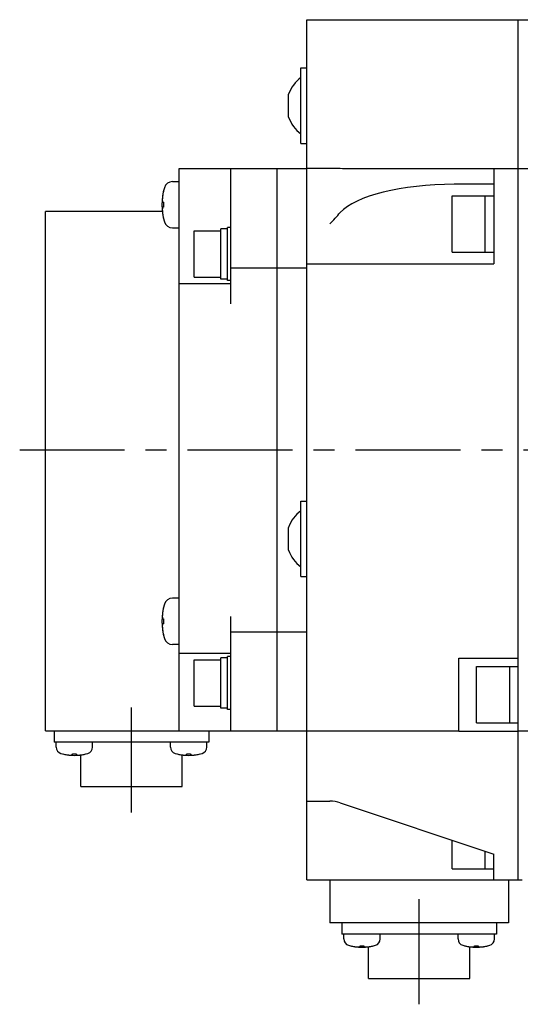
# Model space of a CAD drawing. Header units: millimetres. Extents: x 110 to 842, y 448 to 647.
# Tile 2 of 4: x 347 to 422, y 477 to 626. Entities that reach past the tile are written whole.
import ezdxf

# ---------------------------------------------------------------- set-up
doc = ezdxf.new("R2010")
doc.units = ezdxf.units.MM
doc.linetypes.add('CENTER', pattern=[50.8, 31.75, -6.35, 6.35, -6.35])
doc.layers.add('CTR', color=2, linetype='CENTER')

msp = doc.modelspace()

# ---------------------------------------------------------------- linework, layer by layer
for p, q in [((390.15, 495.87), (390.15, 625.87)), ((390.15, 625.87), (566.65, 625.87)), ((422.15, 495.87), (422.15, 625.87)), ((389.25, 607.17), (389.25, 618.57)), ((389.25, 618.57), (390.15, 618.57)), ((387.4, 611.15), (387.4, 614.59)), ((389.25, 607.17), (390.15, 607.17)), ((370.85, 518.37), (370.85, 603.37)), ((370.85, 603.37), (390.15, 603.37)), ((378.65, 582.94), (378.65, 603.37)), ((385.65, 603.37), (385.65, 518.37)), ((390.15, 603.43), (393.64, 603.43)), ((398.09, 603.37), (549.65, 603.37)), ((418.45, 603.37), (418.45, 588.99)), ((369.87, 601.4), (370.85, 601.4)), ((368.49, 599.95), (368.49, 599.91)), ((418.45, 600.99), (412.45, 600.99)), ((368.35, 598.27), (368.49, 598.27)), ((368.49, 598.27), (368.49, 597.53)), ((412.15, 590.74), (412.15, 599.24)), ((412.15, 599.24), (418.45, 599.24)), ((417.15, 590.74), (417.15, 599.24)), ((350.65, 518.37), (350.65, 596.87)), ((368.31, 596.87), (350.65, 596.87)), ((368.49, 597.53), (368.35, 597.53)), ((368.49, 595.88), (368.49, 595.85)), ((369.87, 594.4), (370.85, 594.4)), ((373.15, 586.94), (373.15, 593.94)), ((373.15, 593.94), (377.15, 593.94)), ((377.15, 586.64), (377.15, 594.24)), ((378.15, 594.24), (377.15, 594.24)), ((378.15, 586.44), (378.15, 594.44)), ((378.65, 594.44), (378.15, 594.44)), ((412.15, 590.74), (418.45, 590.74)), ((378.65, 588.37), (390.15, 588.37)), ((390.15, 588.99), (418.45, 588.99)), ((373.15, 586.94), (377.15, 586.94)), ((378.15, 586.64), (377.15, 586.64)), ((378.65, 586.44), (378.15, 586.44)), ((378.65, 585.94), (370.85, 585.94)), ((389.25, 541.71), (389.25, 553.11)), ((389.25, 553.11), (390.15, 553.11)), ((387.4, 545.69), (387.4, 549.13)), ((389.25, 541.71), (390.15, 541.71)), ((370.85, 538.44), (369.87, 538.44)), ((368.49, 536.99), (368.49, 536.96)), ((368.35, 535.31), (368.49, 535.31)), ((368.49, 534.57), (368.35, 534.57)), ((368.49, 535.31), (368.49, 534.57)), ((378.65, 518.37), (378.65, 535.65)), ((368.49, 532.93), (368.49, 532.89)), ((378.65, 533.37), (390.15, 533.37)), ((370.85, 531.44), (369.87, 531.44)), ((370.85, 530.13), (378.65, 530.13)), ((373.15, 522.13), (373.15, 529.13)), ((373.15, 529.13), (377.15, 529.13)), ((377.15, 521.83), (377.15, 529.43)), ((378.15, 529.43), (377.15, 529.43)), ((378.15, 521.63), (378.15, 529.63)), ((378.65, 529.63), (378.15, 529.63)), ((413.15, 518.34), (413.15, 529.37)), ((413.15, 529.37), (422.15, 529.37)), ((415.85, 519.62), (415.85, 528.12)), ((415.85, 528.12), (422.15, 528.12)), ((420.85, 519.62), (420.85, 528.12)), ((373.15, 522.13), (377.15, 522.13)), ((378.15, 521.83), (377.15, 521.83)), ((378.65, 521.63), (378.15, 521.63)), ((415.85, 519.62), (422.15, 519.62)), ((350.65, 518.37), (413.15, 518.37)), ((351.95, 518.37), (351.95, 516.67)), ((375.35, 518.37), (375.35, 516.67)), ((413.15, 518.34), (422.15, 518.34)), ((422.15, 518.37), (549.65, 518.37)), ((375.35, 516.67), (351.95, 516.67)), ((352.27, 515.93), (352.27, 516.67)), ((357.77, 515.93), (357.77, 516.67)), ((369.53, 515.93), (369.53, 516.67)), ((375.03, 515.93), (375.03, 516.67)), ((353.27, 514.89), (353.29, 514.89)), ((354.74, 514.77), (354.74, 514.89)), ((354.74, 514.89), (355.3, 514.89)), ((355.3, 514.89), (355.3, 514.77)), ((356, 509.97), (356, 514.75)), ((356.75, 514.89), (356.77, 514.89)), ((370.53, 514.89), (370.55, 514.89)), ((371.3, 509.97), (371.3, 514.75)), ((372, 514.77), (372, 514.89)), ((372, 514.89), (372.56, 514.89)), ((372.56, 514.89), (372.56, 514.77)), ((374.01, 514.89), (374.03, 514.89)), ((356, 509.97), (371.3, 509.97)), ((390.15, 507.76), (393.64, 507.76)), ((395.22, 507.51), (418.45, 499.76)), ((412.15, 497.51), (412.15, 501.86)), ((417.15, 497.51), (417.15, 500.2)), ((418.45, 495.87), (418.45, 499.76)), ((412.15, 497.51), (418.45, 497.51)), ((390.15, 495.87), (422.75, 495.87)), ((393.65, 495.87), (393.65, 489.37)), ((420.65, 495.87), (420.65, 489.37)), ((420.65, 489.37), (393.65, 489.37)), ((395.45, 489.37), (395.45, 487.67)), ((418.85, 489.37), (418.85, 487.67)), ((418.85, 487.67), (395.45, 487.67)), ((395.77, 486.93), (395.77, 487.67)), ((401.27, 486.93), (401.27, 487.67)), ((413.03, 486.93), (413.03, 487.67)), ((418.53, 486.93), (418.53, 487.67)), ((396.77, 485.89), (396.79, 485.89)), ((398.24, 485.77), (398.24, 485.89)), ((398.24, 485.89), (398.8, 485.89)), ((398.8, 485.89), (398.8, 485.77)), ((399.5, 480.97), (399.5, 485.75)), ((400.25, 485.89), (400.27, 485.89)), ((414.03, 485.89), (414.05, 485.89)), ((414.8, 480.97), (414.8, 485.75)), ((415.5, 485.77), (415.5, 485.89)), ((415.5, 485.89), (416.06, 485.89)), ((416.06, 485.89), (416.06, 485.77)), ((417.51, 485.89), (417.53, 485.89)), ((399.5, 480.97), (414.8, 480.97))]:
    msp.add_line(p, q)
for centre, radius, start, end in [((392.41, 612.87), 5.29, 126.6075, 161.0421), ((392.41, 612.87), 5.29, 198.9579, 233.3925), ((369.87, 600.1), 1.3, 90, 163.3985), ((377.25, 597.9), 9, 163.3985, 196.6015), ((377.25, 597.9), 8.99, 167.0426, 171.8394), ((377.25, 597.9), 8.99, 188.1606, 192.9574), ((369.87, 595.7), 1.3, 196.6015, 270), ((-47.82, 998.7), 598.22, 317.55798, 317.78286), ((392.41, 547.41), 5.29, 126.6075, 161.0421), ((392.41, 547.41), 5.29, 198.9579, 233.3925), ((377.25, 534.94), 9, 163.3985, 196.6015), ((369.87, 537.14), 1.3, 90, 163.3985), ((377.25, 534.94), 8.99, 167.0426, 171.8394), ((377.25, 534.94), 8.99, 188.1606, 192.9574), ((369.87, 532.74), 1.3, 196.6015, 270), ((353.27, 515.93), 1, 180, 253.0422), ((355.02, 521.67), 7, 253.0422, 286.9578), ((356.77, 515.93), 1, 286.9578, 0), ((370.53, 515.93), 1, 180, 253.0422), ((372.28, 521.67), 7, 253.0422, 286.9578), ((374.03, 515.93), 1, 286.9578, 0), ((355.02, 521.67), 6.99, 255.7013, 260.3879), ((355.02, 521.67), 6.99, 279.6121, 284.2987), ((372.28, 521.67), 6.99, 255.7013, 260.3879), ((372.28, 521.67), 6.99, 279.6121, 284.2987), ((393.64, 502.76), 5, 71.5651, 90), ((396.77, 486.93), 1, 180, 253.0422), ((400.27, 486.93), 1, 286.9578, 0), ((414.03, 486.93), 1, 180, 253.0422), ((417.53, 486.93), 1, 286.9578, 0), ((398.52, 492.67), 7, 253.0422, 286.9578), ((398.52, 492.67), 6.99, 255.7013, 260.3879), ((398.52, 492.67), 6.99, 279.6121, 284.2987), ((415.78, 492.67), 7, 253.0422, 286.9578), ((415.78, 492.67), 6.99, 255.7013, 260.3879), ((415.78, 492.67), 6.99, 279.6121, 284.2987)]:
    msp.add_arc(centre, radius, start, end)
for centre, major_axis, start_param, end_param in [((398.09, 615.19), (35.46, 0), -1.65185, -1.570796), ((412.45, 594.99), (18, 0), 1.570796, 2.848089)]:
    msp.add_ellipse(centre, major_axis=major_axis, ratio=0.333333, start_param=start_param, end_param=end_param)
for points, knots in [([(393.64, 603.43), (393.91, 603.43), (394.43, 603.43), (394.96, 603.42), (395.22, 603.41)], [0, 0, 0, 0, 0.506536, 1, 1, 1, 1]), ([(368.35, 599.17), (368.35, 599.16), (368.35, 599.15), (368.35, 599.13), (368.34, 599.11), (368.34, 599.1), (368.34, 599.1), (368.34, 599.09), (368.34, 599.09), (368.34, 599.09), (368.34, 599.08), (368.34, 599.07), (368.34, 599.06), (368.34, 599.04), (368.33, 599.02), (368.33, 599), (368.33, 598.99), (368.33, 598.99), (368.33, 598.98), (368.33, 598.98), (368.33, 598.98), (368.33, 598.97), (368.33, 598.96), (368.33, 598.95), (368.33, 598.93), (368.33, 598.92), (368.33, 598.92), (368.32, 598.91), (368.32, 598.91), (368.32, 598.9), (368.32, 598.9), (368.32, 598.9), (368.32, 598.9), (368.32, 598.89), (368.32, 598.88), (368.32, 598.87), (368.32, 598.86), (368.32, 598.84), (368.32, 598.82), (368.32, 598.81), (368.32, 598.8), (368.32, 598.8), (368.32, 598.79), (368.32, 598.79), (368.32, 598.79), (368.32, 598.78), (368.31, 598.77), (368.31, 598.75), (368.31, 598.74), (368.31, 598.73), (368.31, 598.72), (368.31, 598.72), (368.31, 598.72), (368.31, 598.71), (368.31, 598.71), (368.31, 598.7), (368.31, 598.69), (368.31, 598.68), (368.31, 598.66), (368.31, 598.63), (368.31, 598.61), (368.31, 598.6)], [0, 0, 0, 0, 0.0625, 0.09375, 0.125, 0.140625, 0.15625, 0.164062, 0.167969, 0.171875, 0.179688, 0.1875, 0.21875, 0.25, 0.28125, 0.3125, 0.320312, 0.328125, 0.332031, 0.335938, 0.34375, 0.359375, 0.375, 0.40625, 0.4375, 0.453125, 0.46875, 0.484375, 0.492188, 0.496094, 0.5, 0.503906, 0.507812, 0.515625, 0.53125, 0.546875, 0.5625, 0.59375, 0.625, 0.640625, 0.65625, 0.664062, 0.667969, 0.671875, 0.679688, 0.6875, 0.71875, 0.75, 0.78125, 0.796875, 0.8125, 0.820312, 0.828125, 0.832031, 0.835938, 0.84375, 0.859375, 0.875, 0.90625, 0.9375, 1, 1, 1, 1]), ([(368.31, 598.6), (368.31, 598.59), (368.31, 598.58), (368.31, 598.57), (368.31, 598.56), (368.31, 598.55), (368.31, 598.55), (368.31, 598.55), (368.31, 598.54), (368.31, 598.53), (368.31, 598.52), (368.31, 598.51), (368.31, 598.5), (368.32, 598.49), (368.32, 598.49), (368.32, 598.48), (368.32, 598.48), (368.32, 598.47), (368.32, 598.47), (368.32, 598.46), (368.32, 598.45), (368.32, 598.45), (368.32, 598.44), (368.32, 598.44), (368.32, 598.44), (368.32, 598.43), (368.32, 598.43), (368.32, 598.42), (368.33, 598.41), (368.33, 598.4), (368.33, 598.39), (368.33, 598.38), (368.33, 598.38), (368.33, 598.38), (368.33, 598.37), (368.33, 598.36), (368.33, 598.36), (368.34, 598.35), (368.34, 598.34), (368.34, 598.33), (368.34, 598.33), (368.34, 598.33), (368.34, 598.32), (368.34, 598.31), (368.34, 598.3), (368.35, 598.29), (368.35, 598.27), (368.35, 598.27)], [0, 0, 0, 0, 0.0625, 0.125, 0.140625, 0.15625, 0.164062, 0.171875, 0.1875, 0.21875, 0.25, 0.28125, 0.3125, 0.328125, 0.335938, 0.34375, 0.359375, 0.375, 0.40625, 0.4375, 0.46875, 0.484375, 0.492188, 0.5, 0.507812, 0.515625, 0.53125, 0.5625, 0.59375, 0.625, 0.640625, 0.65625, 0.664062, 0.671875, 0.6875, 0.71875, 0.75, 0.78125, 0.8125, 0.828125, 0.835938, 0.84375, 0.859375, 0.875, 0.90625, 0.9375, 1, 1, 1, 1]), ([(368.35, 597.53), (368.35, 597.52), (368.35, 597.51), (368.34, 597.49), (368.34, 597.49), (368.34, 597.48), (368.34, 597.48), (368.34, 597.48), (368.34, 597.47), (368.34, 597.46), (368.34, 597.45), (368.33, 597.44), (368.33, 597.43), (368.33, 597.42), (368.33, 597.42), (368.33, 597.41), (368.33, 597.41), (368.33, 597.4), (368.33, 597.4), (368.33, 597.39), (368.33, 597.38), (368.32, 597.37), (368.32, 597.37), (368.32, 597.37), (368.32, 597.37), (368.32, 597.36), (368.32, 597.36), (368.32, 597.35), (368.32, 597.33), (368.32, 597.33), (368.32, 597.32), (368.32, 597.31), (368.32, 597.31), (368.32, 597.31), (368.32, 597.3), (368.31, 597.29), (368.31, 597.28), (368.31, 597.28), (368.31, 597.27), (368.31, 597.26), (368.31, 597.26), (368.31, 597.26), (368.31, 597.25), (368.31, 597.24), (368.31, 597.23), (368.31, 597.21), (368.31, 597.2), (368.31, 597.19)], [0, 0, 0, 0, 0.0625, 0.125, 0.140625, 0.15625, 0.164062, 0.171875, 0.1875, 0.21875, 0.25, 0.28125, 0.3125, 0.328125, 0.335938, 0.34375, 0.359375, 0.375, 0.40625, 0.4375, 0.46875, 0.484375, 0.492188, 0.5, 0.507812, 0.515625, 0.53125, 0.5625, 0.59375, 0.625, 0.640625, 0.65625, 0.664062, 0.671875, 0.6875, 0.71875, 0.75, 0.78125, 0.8125, 0.828125, 0.835938, 0.84375, 0.859375, 0.875, 0.90625, 0.9375, 1, 1, 1, 1]), ([(368.31, 597.19), (368.31, 597.18), (368.31, 597.17), (368.31, 597.15), (368.31, 597.14), (368.31, 597.13), (368.31, 597.12), (368.31, 597.11), (368.31, 597.11), (368.31, 597.11), (368.31, 597.1), (368.31, 597.09), (368.31, 597.08), (368.31, 597.06), (368.31, 597.04), (368.31, 597.02), (368.32, 597.01), (368.32, 597.01), (368.32, 597.01), (368.32, 597), (368.32, 597), (368.32, 596.99), (368.32, 596.98), (368.32, 596.97), (368.32, 596.96), (368.32, 596.95), (368.32, 596.94), (368.32, 596.93), (368.32, 596.93), (368.32, 596.93), (368.32, 596.92), (368.32, 596.92), (368.32, 596.92), (368.32, 596.91), (368.32, 596.9), (368.32, 596.89), (368.33, 596.88), (368.33, 596.86), (368.33, 596.85), (368.33, 596.83), (368.33, 596.82), (368.33, 596.82), (368.33, 596.81), (368.33, 596.81), (368.33, 596.81), (368.33, 596.8), (368.33, 596.79), (368.33, 596.78), (368.34, 596.76), (368.34, 596.75), (368.34, 596.75), (368.34, 596.74), (368.34, 596.74), (368.34, 596.74), (368.34, 596.73), (368.34, 596.73), (368.34, 596.72), (368.34, 596.7), (368.34, 596.68), (368.35, 596.65), (368.35, 596.63), (368.35, 596.62)], [0, 0, 0, 0, 0.0625, 0.09375, 0.125, 0.140625, 0.15625, 0.164062, 0.167969, 0.171875, 0.179688, 0.1875, 0.21875, 0.25, 0.28125, 0.3125, 0.320312, 0.328125, 0.332031, 0.335938, 0.34375, 0.359375, 0.375, 0.40625, 0.4375, 0.453125, 0.46875, 0.484375, 0.492188, 0.496094, 0.5, 0.503906, 0.507812, 0.515625, 0.53125, 0.546875, 0.5625, 0.59375, 0.625, 0.640625, 0.65625, 0.664062, 0.667969, 0.671875, 0.679688, 0.6875, 0.71875, 0.75, 0.78125, 0.796875, 0.8125, 0.820312, 0.828125, 0.832031, 0.835938, 0.84375, 0.859375, 0.875, 0.90625, 0.9375, 1, 1, 1, 1]), ([(368.35, 536.22), (368.35, 536.21), (368.35, 536.2), (368.35, 536.17), (368.34, 536.16), (368.34, 536.15), (368.34, 536.15), (368.34, 536.14), (368.34, 536.14), (368.34, 536.14), (368.34, 536.13), (368.34, 536.12), (368.34, 536.11), (368.34, 536.09), (368.33, 536.07), (368.33, 536.05), (368.33, 536.04), (368.33, 536.04), (368.33, 536.03), (368.33, 536.03), (368.33, 536.03), (368.33, 536.02), (368.33, 536.01), (368.33, 536), (368.33, 535.98), (368.33, 535.97), (368.33, 535.97), (368.32, 535.96), (368.32, 535.96), (368.32, 535.95), (368.32, 535.95), (368.32, 535.95), (368.32, 535.94), (368.32, 535.94), (368.32, 535.93), (368.32, 535.92), (368.32, 535.91), (368.32, 535.89), (368.32, 535.87), (368.32, 535.86), (368.32, 535.85), (368.32, 535.85), (368.32, 535.84), (368.32, 535.84), (368.32, 535.84), (368.32, 535.83), (368.31, 535.82), (368.31, 535.8), (368.31, 535.79), (368.31, 535.78), (368.31, 535.77), (368.31, 535.77), (368.31, 535.76), (368.31, 535.76), (368.31, 535.76), (368.31, 535.75), (368.31, 535.74), (368.31, 535.73), (368.31, 535.71), (368.31, 535.68), (368.31, 535.66), (368.31, 535.65)], [0, 0, 0, 0, 0.0625, 0.09375, 0.125, 0.140625, 0.15625, 0.164062, 0.167969, 0.171875, 0.179688, 0.1875, 0.21875, 0.25, 0.28125, 0.3125, 0.320312, 0.328125, 0.332031, 0.335938, 0.34375, 0.359375, 0.375, 0.40625, 0.4375, 0.453125, 0.46875, 0.484375, 0.492188, 0.496094, 0.5, 0.503906, 0.507812, 0.515625, 0.53125, 0.546875, 0.5625, 0.59375, 0.625, 0.640625, 0.65625, 0.664062, 0.667969, 0.671875, 0.679688, 0.6875, 0.71875, 0.75, 0.78125, 0.796875, 0.8125, 0.820312, 0.828125, 0.832031, 0.835938, 0.84375, 0.859375, 0.875, 0.90625, 0.9375, 1, 1, 1, 1]), ([(368.31, 535.65), (368.31, 535.64), (368.31, 535.63), (368.31, 535.61), (368.31, 535.61), (368.31, 535.6), (368.31, 535.6), (368.31, 535.6), (368.31, 535.59), (368.31, 535.58), (368.31, 535.57), (368.31, 535.56), (368.31, 535.55), (368.32, 535.54), (368.32, 535.54), (368.32, 535.53), (368.32, 535.53), (368.32, 535.52), (368.32, 535.52), (368.32, 535.51), (368.32, 535.5), (368.32, 535.49), (368.32, 535.49), (368.32, 535.49), (368.32, 535.49), (368.32, 535.48), (368.32, 535.48), (368.32, 535.47), (368.33, 535.45), (368.33, 535.44), (368.33, 535.44), (368.33, 535.43), (368.33, 535.43), (368.33, 535.43), (368.33, 535.42), (368.33, 535.41), (368.33, 535.4), (368.34, 535.4), (368.34, 535.39), (368.34, 535.38), (368.34, 535.38), (368.34, 535.38), (368.34, 535.37), (368.34, 535.36), (368.34, 535.35), (368.35, 535.33), (368.35, 535.32), (368.35, 535.31)], [0, 0, 0, 0, 0.0625, 0.125, 0.140625, 0.15625, 0.164062, 0.171875, 0.1875, 0.21875, 0.25, 0.28125, 0.3125, 0.328125, 0.335938, 0.34375, 0.359375, 0.375, 0.40625, 0.4375, 0.46875, 0.484375, 0.492188, 0.5, 0.507812, 0.515625, 0.53125, 0.5625, 0.59375, 0.625, 0.640625, 0.65625, 0.664062, 0.671875, 0.6875, 0.71875, 0.75, 0.78125, 0.8125, 0.828125, 0.835938, 0.84375, 0.859375, 0.875, 0.90625, 0.9375, 1, 1, 1, 1]), ([(368.35, 534.57), (368.35, 534.57), (368.35, 534.56), (368.34, 534.54), (368.34, 534.53), (368.34, 534.53), (368.34, 534.53), (368.34, 534.52), (368.34, 534.52), (368.34, 534.51), (368.34, 534.5), (368.33, 534.48), (368.33, 534.47), (368.33, 534.47), (368.33, 534.46), (368.33, 534.46), (368.33, 534.46), (368.33, 534.45), (368.33, 534.44), (368.33, 534.44), (368.33, 534.43), (368.32, 534.42), (368.32, 534.42), (368.32, 534.42), (368.32, 534.42), (368.32, 534.41), (368.32, 534.4), (368.32, 534.4), (368.32, 534.38), (368.32, 534.37), (368.32, 534.37), (368.32, 534.36), (368.32, 534.36), (368.32, 534.35), (368.32, 534.35), (368.31, 534.34), (368.31, 534.33), (368.31, 534.32), (368.31, 534.32), (368.31, 534.31), (368.31, 534.31), (368.31, 534.3), (368.31, 534.3), (368.31, 534.29), (368.31, 534.28), (368.31, 534.26), (368.31, 534.25), (368.31, 534.24)], [0, 0, 0, 0, 0.0625, 0.125, 0.140625, 0.15625, 0.164062, 0.171875, 0.1875, 0.21875, 0.25, 0.28125, 0.3125, 0.328125, 0.335938, 0.34375, 0.359375, 0.375, 0.40625, 0.4375, 0.46875, 0.484375, 0.492188, 0.5, 0.507812, 0.515625, 0.53125, 0.5625, 0.59375, 0.625, 0.640625, 0.65625, 0.664062, 0.671875, 0.6875, 0.71875, 0.75, 0.78125, 0.8125, 0.828125, 0.835938, 0.84375, 0.859375, 0.875, 0.90625, 0.9375, 1, 1, 1, 1]), ([(368.31, 534.24), (368.31, 534.23), (368.31, 534.22), (368.31, 534.2), (368.31, 534.18), (368.31, 534.17), (368.31, 534.17), (368.31, 534.16), (368.31, 534.16), (368.31, 534.16), (368.31, 534.15), (368.31, 534.14), (368.31, 534.13), (368.31, 534.11), (368.31, 534.09), (368.31, 534.07), (368.32, 534.06), (368.32, 534.06), (368.32, 534.05), (368.32, 534.05), (368.32, 534.05), (368.32, 534.04), (368.32, 534.03), (368.32, 534.02), (368.32, 534.01), (368.32, 533.99), (368.32, 533.99), (368.32, 533.98), (368.32, 533.98), (368.32, 533.97), (368.32, 533.97), (368.32, 533.97), (368.32, 533.97), (368.32, 533.96), (368.32, 533.95), (368.32, 533.94), (368.33, 533.93), (368.33, 533.91), (368.33, 533.89), (368.33, 533.88), (368.33, 533.87), (368.33, 533.87), (368.33, 533.86), (368.33, 533.86), (368.33, 533.86), (368.33, 533.85), (368.33, 533.84), (368.33, 533.82), (368.34, 533.81), (368.34, 533.8), (368.34, 533.79), (368.34, 533.79), (368.34, 533.79), (368.34, 533.78), (368.34, 533.78), (368.34, 533.77), (368.34, 533.77), (368.34, 533.75), (368.34, 533.73), (368.35, 533.7), (368.35, 533.68), (368.35, 533.67)], [0, 0, 0, 0, 0.0625, 0.09375, 0.125, 0.140625, 0.15625, 0.164062, 0.167969, 0.171875, 0.179688, 0.1875, 0.21875, 0.25, 0.28125, 0.3125, 0.320312, 0.328125, 0.332031, 0.335938, 0.34375, 0.359375, 0.375, 0.40625, 0.4375, 0.453125, 0.46875, 0.484375, 0.492188, 0.496094, 0.5, 0.503906, 0.507812, 0.515625, 0.53125, 0.546875, 0.5625, 0.59375, 0.625, 0.640625, 0.65625, 0.664062, 0.667969, 0.671875, 0.679688, 0.6875, 0.71875, 0.75, 0.78125, 0.796875, 0.8125, 0.820312, 0.828125, 0.832031, 0.835938, 0.84375, 0.859375, 0.875, 0.90625, 0.9375, 1, 1, 1, 1]), ([(353.85, 514.77), (353.88, 514.77), (353.91, 514.77), (353.94, 514.76), (353.96, 514.76), (353.98, 514.76), (354, 514.75), (354.01, 514.75), (354.02, 514.75), (354.02, 514.75), (354.03, 514.75), (354.04, 514.75), (354.05, 514.75), (354.07, 514.75), (354.09, 514.74), (354.1, 514.74), (354.11, 514.74), (354.12, 514.74), (354.13, 514.74), (354.13, 514.74), (354.14, 514.74), (354.14, 514.74), (354.16, 514.74), (354.17, 514.74), (354.19, 514.74), (354.2, 514.73), (354.2, 514.73), (354.21, 514.73), (354.21, 514.73), (354.23, 514.73), (354.24, 514.73), (354.26, 514.73), (354.28, 514.73), (354.3, 514.73), (354.32, 514.73), (354.36, 514.72), (354.39, 514.72), (354.42, 514.72)], [0, 0, 0, 0, 0.125, 0.1875, 0.21875, 0.25, 0.28125, 0.3125, 0.328125, 0.335938, 0.34375, 0.359375, 0.375, 0.40625, 0.4375, 0.46875, 0.484375, 0.492188, 0.5, 0.507812, 0.515625, 0.53125, 0.5625, 0.59375, 0.625, 0.640625, 0.65625, 0.664062, 0.671875, 0.6875, 0.71875, 0.75, 0.78125, 0.8125, 0.84375, 0.875, 1, 1, 1, 1]), ([(354.42, 514.72), (354.43, 514.72), (354.45, 514.72), (354.47, 514.73), (354.49, 514.73), (354.5, 514.73), (354.51, 514.73), (354.51, 514.73), (354.52, 514.73), (354.52, 514.73), (354.52, 514.73), (354.53, 514.73), (354.54, 514.73), (354.55, 514.74), (354.56, 514.74), (354.57, 514.74), (354.58, 514.74), (354.58, 514.74), (354.59, 514.74), (354.59, 514.74), (354.6, 514.74), (354.61, 514.75), (354.62, 514.75), (354.62, 514.75), (354.62, 514.75), (354.63, 514.75), (354.63, 514.75), (354.64, 514.75), (354.66, 514.75), (354.68, 514.76), (354.71, 514.76), (354.73, 514.77), (354.74, 514.77)], [0, 0, 0, 0, 0.125, 0.1875, 0.25, 0.28125, 0.3125, 0.328125, 0.335938, 0.34375, 0.359375, 0.375, 0.40625, 0.4375, 0.46875, 0.484375, 0.5, 0.515625, 0.53125, 0.5625, 0.59375, 0.625, 0.640625, 0.65625, 0.664062, 0.671875, 0.6875, 0.71875, 0.75, 0.8125, 0.875, 1, 1, 1, 1]), ([(355.3, 514.77), (355.31, 514.77), (355.33, 514.77), (355.36, 514.76), (355.37, 514.76), (355.38, 514.75), (355.39, 514.75), (355.4, 514.75), (355.4, 514.75), (355.4, 514.75), (355.41, 514.75), (355.42, 514.75), (355.42, 514.75), (355.44, 514.74), (355.45, 514.74), (355.45, 514.74), (355.46, 514.74), (355.46, 514.74), (355.47, 514.74), (355.48, 514.74), (355.49, 514.74), (355.49, 514.74), (355.5, 514.73), (355.5, 514.73), (355.51, 514.73), (355.51, 514.73), (355.52, 514.73), (355.53, 514.73), (355.54, 514.73), (355.56, 514.73), (355.59, 514.72), (355.61, 514.72), (355.63, 514.72)], [0, 0, 0, 0, 0.125, 0.1875, 0.25, 0.28125, 0.3125, 0.328125, 0.335938, 0.34375, 0.359375, 0.375, 0.40625, 0.4375, 0.46875, 0.484375, 0.5, 0.515625, 0.53125, 0.5625, 0.59375, 0.625, 0.640625, 0.65625, 0.664062, 0.671875, 0.6875, 0.71875, 0.75, 0.8125, 0.875, 1, 1, 1, 1]), ([(355.63, 514.72), (355.65, 514.72), (355.68, 514.72), (355.72, 514.73), (355.74, 514.73), (355.75, 514.73), (355.77, 514.73), (355.78, 514.73), (355.79, 514.73), (355.8, 514.73), (355.8, 514.73), (355.81, 514.73), (355.82, 514.73), (355.84, 514.73), (355.86, 514.74), (355.88, 514.74), (355.89, 514.74), (355.89, 514.74), (355.9, 514.74), (355.9, 514.74), (355.91, 514.74), (355.92, 514.74), (355.93, 514.74), (355.95, 514.74), (355.96, 514.75), (355.97, 514.75), (355.98, 514.75), (355.98, 514.75), (355.99, 514.75), (356, 514.75), (356.02, 514.75), (356.04, 514.75), (356.06, 514.76), (356.07, 514.76), (356.09, 514.76), (356.13, 514.77), (356.16, 514.77), (356.19, 514.77)], [0, 0, 0, 0, 0.125, 0.1875, 0.21875, 0.25, 0.28125, 0.3125, 0.328125, 0.335938, 0.34375, 0.359375, 0.375, 0.40625, 0.4375, 0.46875, 0.484375, 0.492188, 0.5, 0.507812, 0.515625, 0.53125, 0.5625, 0.59375, 0.625, 0.640625, 0.65625, 0.664062, 0.671875, 0.6875, 0.71875, 0.75, 0.78125, 0.8125, 0.84375, 0.875, 1, 1, 1, 1]), ([(371.11, 514.77), (371.14, 514.77), (371.17, 514.77), (371.2, 514.76), (371.22, 514.76), (371.24, 514.76), (371.26, 514.75), (371.27, 514.75), (371.28, 514.75), (371.28, 514.75), (371.29, 514.75), (371.3, 514.75), (371.31, 514.75), (371.33, 514.75), (371.35, 514.74), (371.36, 514.74), (371.37, 514.74), (371.38, 514.74), (371.39, 514.74), (371.39, 514.74), (371.4, 514.74), (371.4, 514.74), (371.42, 514.74), (371.43, 514.74), (371.45, 514.74), (371.46, 514.73), (371.46, 514.73), (371.47, 514.73), (371.47, 514.73), (371.49, 514.73), (371.5, 514.73), (371.52, 514.73), (371.54, 514.73), (371.56, 514.73), (371.58, 514.73), (371.62, 514.72), (371.65, 514.72), (371.68, 514.72)], [0, 0, 0, 0, 0.125, 0.1875, 0.21875, 0.25, 0.28125, 0.3125, 0.328125, 0.335938, 0.34375, 0.359375, 0.375, 0.40625, 0.4375, 0.46875, 0.484375, 0.492188, 0.5, 0.507812, 0.515625, 0.53125, 0.5625, 0.59375, 0.625, 0.640625, 0.65625, 0.664062, 0.671875, 0.6875, 0.71875, 0.75, 0.78125, 0.8125, 0.84375, 0.875, 1, 1, 1, 1]), ([(371.68, 514.72), (371.69, 514.72), (371.71, 514.72), (371.73, 514.73), (371.75, 514.73), (371.76, 514.73), (371.77, 514.73), (371.77, 514.73), (371.78, 514.73), (371.78, 514.73), (371.78, 514.73), (371.79, 514.73), (371.8, 514.73), (371.81, 514.74), (371.82, 514.74), (371.83, 514.74), (371.84, 514.74), (371.84, 514.74), (371.85, 514.74), (371.85, 514.74), (371.86, 514.74), (371.87, 514.75), (371.88, 514.75), (371.88, 514.75), (371.88, 514.75), (371.89, 514.75), (371.89, 514.75), (371.9, 514.75), (371.92, 514.75), (371.94, 514.76), (371.97, 514.76), (371.99, 514.77), (372, 514.77)], [0, 0, 0, 0, 0.125, 0.1875, 0.25, 0.28125, 0.3125, 0.328125, 0.335938, 0.34375, 0.359375, 0.375, 0.40625, 0.4375, 0.46875, 0.484375, 0.5, 0.515625, 0.53125, 0.5625, 0.59375, 0.625, 0.640625, 0.65625, 0.664062, 0.671875, 0.6875, 0.71875, 0.75, 0.8125, 0.875, 1, 1, 1, 1]), ([(372.56, 514.77), (372.57, 514.77), (372.59, 514.77), (372.62, 514.76), (372.63, 514.76), (372.64, 514.75), (372.65, 514.75), (372.66, 514.75), (372.66, 514.75), (372.66, 514.75), (372.67, 514.75), (372.68, 514.75), (372.68, 514.75), (372.7, 514.74), (372.71, 514.74), (372.71, 514.74), (372.72, 514.74), (372.72, 514.74), (372.73, 514.74), (372.74, 514.74), (372.75, 514.74), (372.75, 514.74), (372.76, 514.73), (372.76, 514.73), (372.77, 514.73), (372.77, 514.73), (372.78, 514.73), (372.79, 514.73), (372.8, 514.73), (372.82, 514.73), (372.85, 514.72), (372.87, 514.72), (372.89, 514.72)], [0, 0, 0, 0, 0.125, 0.1875, 0.25, 0.28125, 0.3125, 0.328125, 0.335938, 0.34375, 0.359375, 0.375, 0.40625, 0.4375, 0.46875, 0.484375, 0.5, 0.515625, 0.53125, 0.5625, 0.59375, 0.625, 0.640625, 0.65625, 0.664062, 0.671875, 0.6875, 0.71875, 0.75, 0.8125, 0.875, 1, 1, 1, 1]), ([(372.89, 514.72), (372.91, 514.72), (372.94, 514.72), (372.98, 514.73), (373, 514.73), (373.01, 514.73), (373.03, 514.73), (373.04, 514.73), (373.05, 514.73), (373.06, 514.73), (373.06, 514.73), (373.07, 514.73), (373.08, 514.73), (373.1, 514.73), (373.12, 514.74), (373.14, 514.74), (373.15, 514.74), (373.15, 514.74), (373.16, 514.74), (373.16, 514.74), (373.17, 514.74), (373.18, 514.74), (373.19, 514.74), (373.21, 514.74), (373.22, 514.75), (373.23, 514.75), (373.24, 514.75), (373.24, 514.75), (373.25, 514.75), (373.26, 514.75), (373.28, 514.75), (373.3, 514.75), (373.32, 514.76), (373.33, 514.76), (373.35, 514.76), (373.39, 514.77), (373.42, 514.77), (373.45, 514.77)], [0, 0, 0, 0, 0.125, 0.1875, 0.21875, 0.25, 0.28125, 0.3125, 0.328125, 0.335938, 0.34375, 0.359375, 0.375, 0.40625, 0.4375, 0.46875, 0.484375, 0.492188, 0.5, 0.507812, 0.515625, 0.53125, 0.5625, 0.59375, 0.625, 0.640625, 0.65625, 0.664062, 0.671875, 0.6875, 0.71875, 0.75, 0.78125, 0.8125, 0.84375, 0.875, 1, 1, 1, 1]), ([(397.35, 485.77), (397.38, 485.77), (397.41, 485.77), (397.44, 485.76), (397.46, 485.76), (397.48, 485.76), (397.5, 485.75), (397.51, 485.75), (397.52, 485.75), (397.52, 485.75), (397.53, 485.75), (397.54, 485.75), (397.55, 485.75), (397.57, 485.75), (397.59, 485.74), (397.6, 485.74), (397.61, 485.74), (397.62, 485.74), (397.63, 485.74), (397.63, 485.74), (397.64, 485.74), (397.64, 485.74), (397.66, 485.74), (397.67, 485.74), (397.69, 485.74), (397.7, 485.73), (397.7, 485.73), (397.71, 485.73), (397.71, 485.73), (397.73, 485.73), (397.74, 485.73), (397.76, 485.73), (397.78, 485.73), (397.8, 485.73), (397.82, 485.73), (397.86, 485.72), (397.89, 485.72), (397.92, 485.72)], [0, 0, 0, 0, 0.125, 0.1875, 0.21875, 0.25, 0.28125, 0.3125, 0.328125, 0.335938, 0.34375, 0.359375, 0.375, 0.40625, 0.4375, 0.46875, 0.484375, 0.492188, 0.5, 0.507812, 0.515625, 0.53125, 0.5625, 0.59375, 0.625, 0.640625, 0.65625, 0.664062, 0.671875, 0.6875, 0.71875, 0.75, 0.78125, 0.8125, 0.84375, 0.875, 1, 1, 1, 1]), ([(397.92, 485.72), (397.93, 485.72), (397.95, 485.72), (397.97, 485.73), (397.99, 485.73), (398, 485.73), (398.01, 485.73), (398.01, 485.73), (398.02, 485.73), (398.02, 485.73), (398.02, 485.73), (398.03, 485.73), (398.04, 485.73), (398.05, 485.74), (398.06, 485.74), (398.07, 485.74), (398.08, 485.74), (398.08, 485.74), (398.09, 485.74), (398.09, 485.74), (398.1, 485.74), (398.11, 485.75), (398.12, 485.75), (398.12, 485.75), (398.12, 485.75), (398.13, 485.75), (398.13, 485.75), (398.14, 485.75), (398.16, 485.75), (398.18, 485.76), (398.21, 485.76), (398.23, 485.77), (398.24, 485.77)], [0, 0, 0, 0, 0.125, 0.1875, 0.25, 0.28125, 0.3125, 0.328125, 0.335938, 0.34375, 0.359375, 0.375, 0.40625, 0.4375, 0.46875, 0.484375, 0.5, 0.515625, 0.53125, 0.5625, 0.59375, 0.625, 0.640625, 0.65625, 0.664062, 0.671875, 0.6875, 0.71875, 0.75, 0.8125, 0.875, 1, 1, 1, 1]), ([(398.8, 485.77), (398.81, 485.77), (398.83, 485.77), (398.86, 485.76), (398.87, 485.76), (398.88, 485.75), (398.89, 485.75), (398.9, 485.75), (398.9, 485.75), (398.9, 485.75), (398.91, 485.75), (398.92, 485.75), (398.92, 485.75), (398.94, 485.74), (398.95, 485.74), (398.95, 485.74), (398.96, 485.74), (398.96, 485.74), (398.97, 485.74), (398.98, 485.74), (398.99, 485.74), (398.99, 485.74), (399, 485.73), (399, 485.73), (399.01, 485.73), (399.01, 485.73), (399.02, 485.73), (399.03, 485.73), (399.04, 485.73), (399.06, 485.73), (399.09, 485.72), (399.11, 485.72), (399.13, 485.72)], [0, 0, 0, 0, 0.125, 0.1875, 0.25, 0.28125, 0.3125, 0.328125, 0.335938, 0.34375, 0.359375, 0.375, 0.40625, 0.4375, 0.46875, 0.484375, 0.5, 0.515625, 0.53125, 0.5625, 0.59375, 0.625, 0.640625, 0.65625, 0.664062, 0.671875, 0.6875, 0.71875, 0.75, 0.8125, 0.875, 1, 1, 1, 1]), ([(399.13, 485.72), (399.15, 485.72), (399.18, 485.72), (399.22, 485.73), (399.24, 485.73), (399.25, 485.73), (399.27, 485.73), (399.28, 485.73), (399.29, 485.73), (399.3, 485.73), (399.3, 485.73), (399.31, 485.73), (399.32, 485.73), (399.34, 485.73), (399.36, 485.74), (399.38, 485.74), (399.39, 485.74), (399.39, 485.74), (399.4, 485.74), (399.4, 485.74), (399.41, 485.74), (399.42, 485.74), (399.43, 485.74), (399.45, 485.74), (399.46, 485.75), (399.47, 485.75), (399.48, 485.75), (399.48, 485.75), (399.49, 485.75), (399.5, 485.75), (399.52, 485.75), (399.54, 485.75), (399.56, 485.76), (399.57, 485.76), (399.59, 485.76), (399.63, 485.77), (399.66, 485.77), (399.69, 485.77)], [0, 0, 0, 0, 0.125, 0.1875, 0.21875, 0.25, 0.28125, 0.3125, 0.328125, 0.335938, 0.34375, 0.359375, 0.375, 0.40625, 0.4375, 0.46875, 0.484375, 0.492188, 0.5, 0.507812, 0.515625, 0.53125, 0.5625, 0.59375, 0.625, 0.640625, 0.65625, 0.664062, 0.671875, 0.6875, 0.71875, 0.75, 0.78125, 0.8125, 0.84375, 0.875, 1, 1, 1, 1]), ([(414.61, 485.77), (414.64, 485.77), (414.67, 485.77), (414.7, 485.76), (414.72, 485.76), (414.74, 485.76), (414.76, 485.75), (414.77, 485.75), (414.78, 485.75), (414.78, 485.75), (414.79, 485.75), (414.8, 485.75), (414.81, 485.75), (414.83, 485.75), (414.85, 485.74), (414.86, 485.74), (414.87, 485.74), (414.88, 485.74), (414.89, 485.74), (414.89, 485.74), (414.9, 485.74), (414.9, 485.74), (414.92, 485.74), (414.93, 485.74), (414.95, 485.74), (414.96, 485.73), (414.96, 485.73), (414.97, 485.73), (414.97, 485.73), (414.99, 485.73), (415, 485.73), (415.02, 485.73), (415.04, 485.73), (415.06, 485.73), (415.08, 485.73), (415.12, 485.72), (415.15, 485.72), (415.18, 485.72)], [0, 0, 0, 0, 0.125, 0.1875, 0.21875, 0.25, 0.28125, 0.3125, 0.328125, 0.335938, 0.34375, 0.359375, 0.375, 0.40625, 0.4375, 0.46875, 0.484375, 0.492188, 0.5, 0.507812, 0.515625, 0.53125, 0.5625, 0.59375, 0.625, 0.640625, 0.65625, 0.664062, 0.671875, 0.6875, 0.71875, 0.75, 0.78125, 0.8125, 0.84375, 0.875, 1, 1, 1, 1]), ([(415.18, 485.72), (415.19, 485.72), (415.21, 485.72), (415.23, 485.73), (415.25, 485.73), (415.26, 485.73), (415.27, 485.73), (415.27, 485.73), (415.28, 485.73), (415.28, 485.73), (415.28, 485.73), (415.29, 485.73), (415.3, 485.73), (415.31, 485.74), (415.32, 485.74), (415.33, 485.74), (415.34, 485.74), (415.34, 485.74), (415.35, 485.74), (415.35, 485.74), (415.36, 485.74), (415.37, 485.75), (415.38, 485.75), (415.38, 485.75), (415.38, 485.75), (415.39, 485.75), (415.39, 485.75), (415.4, 485.75), (415.42, 485.75), (415.44, 485.76), (415.47, 485.76), (415.49, 485.77), (415.5, 485.77)], [0, 0, 0, 0, 0.125, 0.1875, 0.25, 0.28125, 0.3125, 0.328125, 0.335938, 0.34375, 0.359375, 0.375, 0.40625, 0.4375, 0.46875, 0.484375, 0.5, 0.515625, 0.53125, 0.5625, 0.59375, 0.625, 0.640625, 0.65625, 0.664062, 0.671875, 0.6875, 0.71875, 0.75, 0.8125, 0.875, 1, 1, 1, 1]), ([(416.06, 485.77), (416.07, 485.77), (416.09, 485.77), (416.12, 485.76), (416.13, 485.76), (416.14, 485.75), (416.15, 485.75), (416.16, 485.75), (416.16, 485.75), (416.16, 485.75), (416.17, 485.75), (416.18, 485.75), (416.18, 485.75), (416.2, 485.74), (416.21, 485.74), (416.21, 485.74), (416.22, 485.74), (416.22, 485.74), (416.23, 485.74), (416.24, 485.74), (416.25, 485.74), (416.25, 485.74), (416.26, 485.73), (416.26, 485.73), (416.27, 485.73), (416.27, 485.73), (416.28, 485.73), (416.29, 485.73), (416.3, 485.73), (416.32, 485.73), (416.35, 485.72), (416.37, 485.72), (416.39, 485.72)], [0, 0, 0, 0, 0.125, 0.1875, 0.25, 0.28125, 0.3125, 0.328125, 0.335938, 0.34375, 0.359375, 0.375, 0.40625, 0.4375, 0.46875, 0.484375, 0.5, 0.515625, 0.53125, 0.5625, 0.59375, 0.625, 0.640625, 0.65625, 0.664062, 0.671875, 0.6875, 0.71875, 0.75, 0.8125, 0.875, 1, 1, 1, 1]), ([(416.39, 485.72), (416.41, 485.72), (416.44, 485.72), (416.48, 485.73), (416.5, 485.73), (416.51, 485.73), (416.53, 485.73), (416.54, 485.73), (416.55, 485.73), (416.56, 485.73), (416.56, 485.73), (416.57, 485.73), (416.58, 485.73), (416.6, 485.73), (416.62, 485.74), (416.64, 485.74), (416.65, 485.74), (416.65, 485.74), (416.66, 485.74), (416.66, 485.74), (416.67, 485.74), (416.68, 485.74), (416.69, 485.74), (416.71, 485.74), (416.72, 485.75), (416.73, 485.75), (416.74, 485.75), (416.74, 485.75), (416.75, 485.75), (416.76, 485.75), (416.78, 485.75), (416.8, 485.75), (416.82, 485.76), (416.83, 485.76), (416.85, 485.76), (416.89, 485.77), (416.92, 485.77), (416.95, 485.77)], [0, 0, 0, 0, 0.125, 0.1875, 0.21875, 0.25, 0.28125, 0.3125, 0.328125, 0.335938, 0.34375, 0.359375, 0.375, 0.40625, 0.4375, 0.46875, 0.484375, 0.492188, 0.5, 0.507812, 0.515625, 0.53125, 0.5625, 0.59375, 0.625, 0.640625, 0.65625, 0.664062, 0.671875, 0.6875, 0.71875, 0.75, 0.78125, 0.8125, 0.84375, 0.875, 1, 1, 1, 1])]:
    msp.add_open_spline(points, degree=3, knots=knots)
at = {"layer": 'CTR', "ltscale": 0.5}
for p, q in [((346.74, 560.87), (625.57, 560.87)), ((363.65, 506.06), (363.65, 522.28)), ((407.15, 477.06), (407.15, 493.28))]:
    msp.add_line(p, q, dxfattribs=at)

doc.saveas('drawing.dxf')
